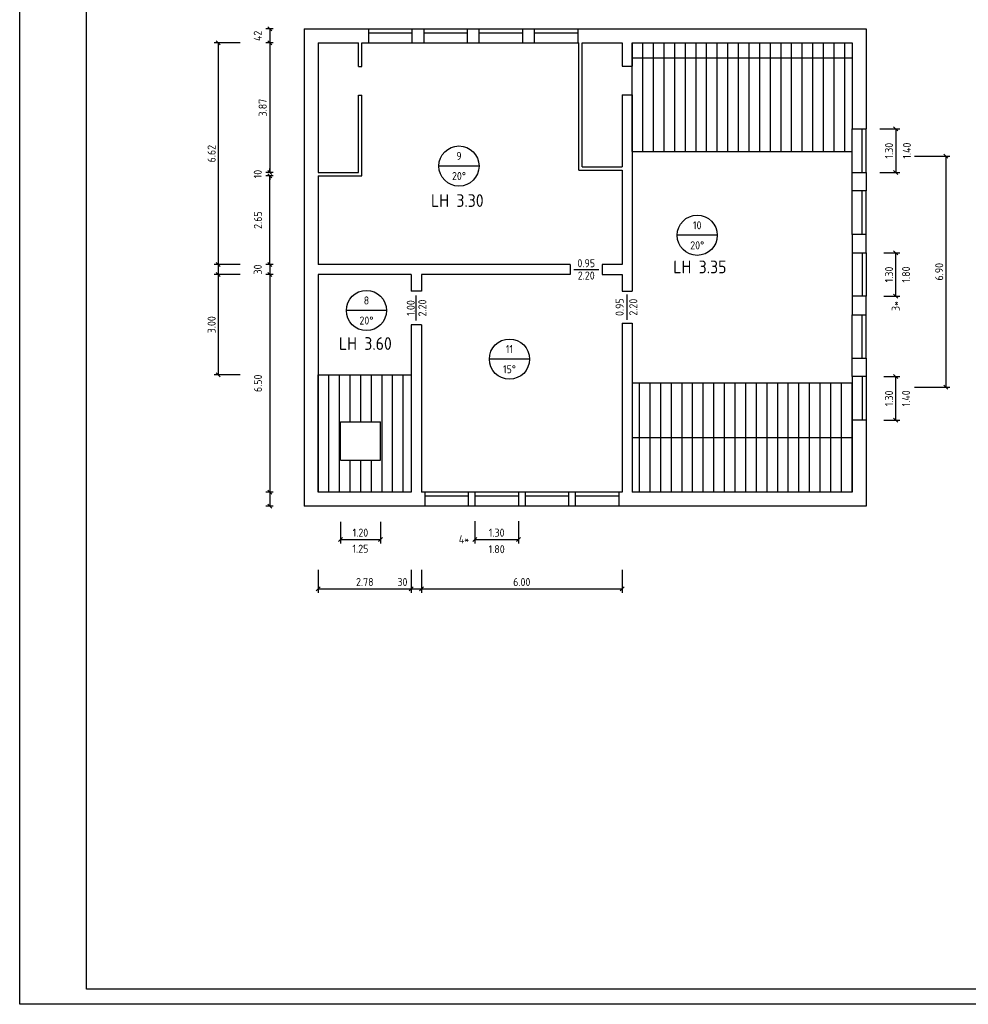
# Model space of a CAD drawing. Header units: metres. Extents: x 0 to 103, y 0 to 46.
# Tile 1 of 4: x 0 to 28, y 0 to 29. Entities that reach past the tile are written whole.
import ezdxf
from ezdxf.enums import TextEntityAlignment as Align

# ---------------------------------------------------------------- set-up
doc = ezdxf.new("R2010")
doc.units = ezdxf.units.M
doc.header["$LTSCALE"] = 0.015
doc.header["$PDMODE"] = 35
for name, color, linetype in [('BEM', 7, 'Continuous'), ('FENSTER', 4, 'Continuous'), ('RAHMEN', 7, 'Continuous'), ('SCHRAFFUR', 8, 'Continuous'), ('SONSTIGES', 7, 'Continuous'), ('TEXT', 7, 'Continuous'), ('WAND', 62, 'Continuous')]:
    doc.layers.add(name, color=color, linetype=linetype)
doc.styles.add('ISOCP', font='isocp.shx', dxfattribs={"height": 0.24})
doc.dimstyles.new('METER_2S', dxfattribs={"dimtxt": 0.24, "dimasz": 0.12, "dimexe": 0.12, "dimexo": 0.12, "dimgap": 0.08, "dimtad": 1, "dimdec": 0, "dimlfac": 100, "dimzin": 5, "dimdsep": 46, "dimtxsty": 'ISOCP', "dimblk1": 'OBLIQUE', "dimblk2": 'OBLIQUE', "dimsah": 1, "dimcen": 0, "dimclrd": 256, "dimclre": 256, "dimclrt": 256, "dimadec": 0, "dimazin": 0, "dimtfac": 1, "dimtdec": 0, "dimtofl": 0, "dimtmove": 2, "dimatfit": 3, "dimldrblk": 'DOT', "dimfxl": 0, "dimtolj": 1, "dimtzin": 0, "dimlwd": -1, "dimlwe": -1, "dimarcsym": 0})

# ---------------------------------------------------------------- blocks, each defined once
blk = doc.blocks.new('_OBLIQUE')
at = {"color": 0, "linetype": 'ByBlock'}
blk.add_line((-0.5, -0.5), (0.5, 0.5), dxfattribs=at)
blk = doc.blocks.new('*D20')
at = {"layer": 'BEM'}
for p, q in [((7.569236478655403, 29.14059605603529), (7.352048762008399, 29.14059605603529)), ((7.472048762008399, 29.14059605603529), (7.472048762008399, 28.72059605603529)), ((7.569236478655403, 28.72059605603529), (7.352048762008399, 28.72059605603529))]:
    blk.add_line(p, q, dxfattribs=at)
at = {"layer": 'DEFPOINTS', "color": 0}
for p in [(7.689236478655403, 29.14059605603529), (7.472048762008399, 28.72059605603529), (7.689236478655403, 28.72059605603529)]:
    blk.add_point(p, dxfattribs=at)
at = {"layer": 'BEM', "xscale": 0.12, "yscale": 0.12, "zscale": 0.12}
for p, rotation in [((7.472048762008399, 29.14059605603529), 90), ((7.472048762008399, 28.72059605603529), 270)]:
    blk.add_blockref('_OBLIQUE', p, dxfattribs=dict(at, rotation=rotation))
at = {"layer": 'BEM', "insert": (7.11202513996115, 28.93059605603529), "char_height": 0.24, "attachment_point": 5, "rotation": 90, "style": 'ISOCP'}
blk.add_mtext('\\A1;42', dxfattribs=at)
blk = doc.blocks.new('_Dot')
at = {"color": 0, "linetype": 'ByBlock', "lineweight": -2}
blk.add_line((-0.5, 0), (-1, 0), dxfattribs=at)
at = {"color": 0, "linetype": 'ByBlock', "const_width": 0.5}
blk.add_lwpolyline([(-0.25, 0, 1), (0.25, 0, 1)], format="xyb", close=True, dxfattribs=at)
blk = doc.blocks.new('*D24')
at = {"layer": 'BEM'}
for p, q in [((7.569236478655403, 21.80059605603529), (7.352048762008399, 21.80059605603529)), ((7.4720487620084, 21.80059605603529), (7.472048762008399, 15.30059605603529)), ((7.569236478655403, 15.30059605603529), (7.352048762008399, 15.30059605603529))]:
    blk.add_line(p, q, dxfattribs=at)
at = {"layer": 'DEFPOINTS', "color": 0}
for p in [(7.689236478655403, 21.80059605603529), (7.472048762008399, 15.30059605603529), (7.689236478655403, 15.30059605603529)]:
    blk.add_point(p, dxfattribs=at)
at = {"layer": 'BEM', "xscale": 0.12, "yscale": 0.12, "zscale": 0.12}
for p, rotation in [((7.4720487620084, 21.80059605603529), 90), ((7.472048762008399, 15.30059605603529), 270)]:
    blk.add_blockref('_OBLIQUE', p, dxfattribs=dict(at, rotation=rotation))
at = {"layer": 'BEM', "insert": (7.116237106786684, 18.55059605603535), "char_height": 0.24, "attachment_point": 5, "rotation": 90, "style": 'ISOCP'}
blk.add_mtext('\\A1;6.50', dxfattribs=at)
blk = doc.blocks.new('*D25')
at = {"layer": 'BEM'}
for p, q in [((7.569236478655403, 15.30059605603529), (7.352048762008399, 15.30059605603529)), ((7.472048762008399, 15.30059605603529), (7.472048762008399, 14.88059605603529)), ((7.569236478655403, 14.88059605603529), (7.352048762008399, 14.88059605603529))]:
    blk.add_line(p, q, dxfattribs=at)
at = {"layer": 'DEFPOINTS', "color": 0}
for p in [(7.689236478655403, 15.30059605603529), (7.472048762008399, 14.88059605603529), (7.689236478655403, 14.88059605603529)]:
    blk.add_point(p, dxfattribs=at)
at = {"layer": 'BEM', "xscale": 0.12, "yscale": 0.12, "zscale": 0.12}
for p, rotation in [((7.472048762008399, 15.30059605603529), 90), ((7.472048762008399, 14.88059605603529), 270)]:
    blk.add_blockref('_OBLIQUE', p, dxfattribs=dict(at, rotation=rotation))
blk = doc.blocks.new('*D26')
at = {"layer": 'BEM'}
for p, q in [((8.918708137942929, 12.98365042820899), (8.918708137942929, 12.29459388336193)), ((11.6987081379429, 12.98365042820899), (11.6987081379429, 12.29459388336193)), ((8.918708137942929, 12.41459388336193), (11.6987081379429, 12.41459388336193))]:
    blk.add_line(p, q, dxfattribs=at)
at = {"layer": 'DEFPOINTS', "color": 0}
for p in [(8.918708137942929, 13.10365042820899), (11.6987081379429, 13.10365042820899), (11.6987081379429, 12.41459388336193)]:
    blk.add_point(p, dxfattribs=at)
at = {"layer": 'BEM', "xscale": 0.12, "yscale": 0.12, "zscale": 0.12, "rotation": 180}
blk.add_blockref('_OBLIQUE', (8.918708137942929, 12.41459388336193), dxfattribs=at)
at = {"layer": 'BEM', "xscale": 0.12, "yscale": 0.12, "zscale": 0.12}
blk.add_blockref('_OBLIQUE', (11.6987081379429, 12.41459388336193), dxfattribs=at)
at = {"layer": 'BEM', "insert": (10.30870813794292, 12.61461750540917), "char_height": 0.24, "attachment_point": 5, "style": 'ISOCP'}
blk.add_mtext('\\A1;2.78', dxfattribs=at)
blk = doc.blocks.new('*D27')
at = {"layer": 'BEM'}
for p, q in [((11.6987081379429, 12.98365042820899), (11.6987081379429, 12.29459388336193)), ((11.99870813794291, 12.98365042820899), (11.99870813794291, 12.29459388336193)), ((11.6987081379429, 12.41459388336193), (11.99870813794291, 12.41459388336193))]:
    blk.add_line(p, q, dxfattribs=at)
at = {"layer": 'DEFPOINTS', "color": 0}
for p in [(11.6987081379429, 13.10365042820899), (11.99870813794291, 13.10365042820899), (11.99870813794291, 12.41459388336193)]:
    blk.add_point(p, dxfattribs=at)
at = {"layer": 'BEM', "xscale": 0.12, "yscale": 0.12, "zscale": 0.12, "rotation": 180}
blk.add_blockref('_OBLIQUE', (11.6987081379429, 12.41459388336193), dxfattribs=at)
at = {"layer": 'BEM', "xscale": 0.12, "yscale": 0.12, "zscale": 0.12}
blk.add_blockref('_OBLIQUE', (11.99870813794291, 12.41459388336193), dxfattribs=at)
at = {"layer": 'BEM', "insert": (11.43337507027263, 12.61461750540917), "char_height": 0.24, "attachment_point": 5, "style": 'ISOCP'}
blk.add_mtext('\\A1;30', dxfattribs=at)
blk = doc.blocks.new('*D28')
at = {"layer": 'BEM'}
for p, q in [((11.99870813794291, 12.98365042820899), (11.99870813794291, 12.29459388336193)), ((17.99870813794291, 12.98365042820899), (17.99870813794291, 12.29459388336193)), ((11.99870813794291, 12.41459388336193), (17.99870813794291, 12.41459388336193))]:
    blk.add_line(p, q, dxfattribs=at)
at = {"layer": 'DEFPOINTS', "color": 0}
for p in [(11.99870813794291, 13.10365042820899), (17.99870813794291, 13.10365042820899), (17.99870813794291, 12.41459388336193)]:
    blk.add_point(p, dxfattribs=at)
at = {"layer": 'BEM', "xscale": 0.12, "yscale": 0.12, "zscale": 0.12, "rotation": 180}
blk.add_blockref('_OBLIQUE', (11.99870813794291, 12.41459388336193), dxfattribs=at)
at = {"layer": 'BEM', "xscale": 0.12, "yscale": 0.12, "zscale": 0.12}
blk.add_blockref('_OBLIQUE', (17.99870813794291, 12.41459388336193), dxfattribs=at)
at = {"layer": 'BEM', "insert": (14.99870813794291, 12.61459388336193), "char_height": 0.24, "attachment_point": 5, "style": 'ISOCP'}
blk.add_mtext('\\A1;6.00', dxfattribs=at)
blk = doc.blocks.new('*D29')
at = {"layer": 'BEM'}
for p, q in [((7.569236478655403, 22.10059605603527), (7.352048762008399, 22.10059605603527)), ((7.4720487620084, 22.10059605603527), (7.472048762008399, 21.80059605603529)), ((7.569236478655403, 21.80059605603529), (7.352048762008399, 21.80059605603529))]:
    blk.add_line(p, q, dxfattribs=at)
at = {"layer": 'DEFPOINTS', "color": 0}
for p in [(7.689236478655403, 22.10059605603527), (7.472048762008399, 21.80059605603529), (7.689236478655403, 21.80059605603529)]:
    blk.add_point(p, dxfattribs=at)
at = {"layer": 'BEM', "xscale": 0.12, "yscale": 0.12, "zscale": 0.12}
for p, rotation in [((7.4720487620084, 22.10059605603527), 90), ((7.472048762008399, 21.80059605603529), 270)]:
    blk.add_blockref('_OBLIQUE', p, dxfattribs=dict(at, rotation=rotation))
at = {"layer": 'BEM', "insert": (7.112048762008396, 21.95059605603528), "char_height": 0.24, "attachment_point": 5, "rotation": 90, "style": 'ISOCP'}
blk.add_mtext('\\A1;30', dxfattribs=at)
blk = doc.blocks.new('*D30')
at = {"layer": 'BEM'}
for p, q in [((7.569236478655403, 24.75059605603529), (7.352048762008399, 24.75059605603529)), ((7.472048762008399, 22.10059605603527), (7.472048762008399, 24.75059605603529)), ((7.569236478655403, 22.10059605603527), (7.352048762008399, 22.10059605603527))]:
    blk.add_line(p, q, dxfattribs=at)
at = {"layer": 'DEFPOINTS', "color": 0}
for p in [(7.472048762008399, 24.75059605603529), (7.689236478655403, 24.75059605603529), (7.689236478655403, 22.10059605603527)]:
    blk.add_point(p, dxfattribs=at)
at = {"layer": 'BEM', "xscale": 0.12, "yscale": 0.12, "zscale": 0.12}
for p, rotation in [((7.472048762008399, 24.75059605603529), 90), ((7.472048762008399, 22.10059605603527), 270)]:
    blk.add_blockref('_OBLIQUE', p, dxfattribs=dict(at, rotation=rotation))
at = {"layer": 'BEM', "insert": (7.116237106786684, 23.42559605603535), "char_height": 0.24, "attachment_point": 5, "rotation": 90, "style": 'ISOCP'}
blk.add_mtext('\\A1;2.65', dxfattribs=at)
blk = doc.blocks.new('*D31')
at = {"layer": 'BEM'}
for p, q in [((7.569236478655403, 24.85059605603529), (7.352048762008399, 24.85059605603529)), ((7.569236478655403, 24.75059605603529), (7.352048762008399, 24.75059605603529)), ((7.472048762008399, 24.85059605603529), (7.472048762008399, 24.97059605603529)), ((7.472048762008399, 24.75059605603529), (7.472048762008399, 24.63059605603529))]:
    blk.add_line(p, q, dxfattribs=at)
at = {"layer": 'DEFPOINTS', "color": 0}
for p in [(7.472048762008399, 24.85059605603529), (7.689236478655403, 24.85059605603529), (7.689236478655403, 24.75059605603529)]:
    blk.add_point(p, dxfattribs=at)
at = {"layer": 'BEM', "xscale": 0.12, "yscale": 0.12, "zscale": 0.12}
for p, rotation in [((7.472048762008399, 24.85059605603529), 270), ((7.472048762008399, 24.75059605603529), 90)]:
    blk.add_blockref('_OBLIQUE', p, dxfattribs=dict(at, rotation=rotation))
at = {"layer": 'BEM', "insert": (7.112048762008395, 24.80059605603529), "char_height": 0.24, "attachment_point": 5, "rotation": 90, "style": 'ISOCP'}
blk.add_mtext('\\A1;10', dxfattribs=at)
blk = doc.blocks.new('*D32')
at = {"layer": 'BEM'}
for p, q in [((7.565343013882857, 28.72059605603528), (7.352048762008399, 28.72059605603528)), ((7.4720487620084, 28.72059605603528), (7.472048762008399, 24.85059605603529)), ((7.569236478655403, 24.85059605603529), (7.352048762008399, 24.85059605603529))]:
    blk.add_line(p, q, dxfattribs=at)
at = {"layer": 'DEFPOINTS', "color": 0}
for p in [(7.685343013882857, 28.72059605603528), (7.472048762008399, 24.85059605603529), (7.689236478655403, 24.85059605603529)]:
    blk.add_point(p, dxfattribs=at)
at = {"layer": 'BEM', "xscale": 0.12, "yscale": 0.12, "zscale": 0.12}
for p, rotation in [((7.4720487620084, 28.72059605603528), 90), ((7.472048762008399, 24.85059605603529), 270)]:
    blk.add_blockref('_OBLIQUE', p, dxfattribs=dict(at, rotation=rotation))
at = {"layer": 'BEM', "insert": (7.259640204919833, 26.78559605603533), "char_height": 0.24, "attachment_point": 5, "rotation": 90, "style": 'ISOCP'}
blk.add_mtext('\\A1;3.87', dxfattribs=at)
blk = doc.blocks.new('*D41')
at = {"layer": 'BEM'}
for p, q in [((6.581378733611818, 28.72059605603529), (5.813054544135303, 28.72059605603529)), ((5.933054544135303, 28.72059605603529), (5.933054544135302, 22.10059605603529)), ((6.581378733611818, 22.10059605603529), (5.813054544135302, 22.10059605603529))]:
    blk.add_line(p, q, dxfattribs=at)
at = {"layer": 'DEFPOINTS', "color": 0}
for p in [(6.701378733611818, 28.72059605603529), (5.933054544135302, 22.10059605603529), (6.701378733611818, 22.10059605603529)]:
    blk.add_point(p, dxfattribs=at)
at = {"layer": 'BEM', "xscale": 0.12, "yscale": 0.12, "zscale": 0.12}
for p, rotation in [((5.933054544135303, 28.72059605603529), 90), ((5.933054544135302, 22.10059605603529), 270)]:
    blk.add_blockref('_OBLIQUE', p, dxfattribs=dict(at, rotation=rotation))
at = {"layer": 'BEM', "insert": (5.733030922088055, 25.41059605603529), "char_height": 0.24, "attachment_point": 5, "rotation": 90, "style": 'ISOCP'}
blk.add_mtext('\\A1;6.62', dxfattribs=at)
blk = doc.blocks.new('*D42')
at = {"layer": 'BEM'}
for p, q in [((6.581378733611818, 22.10059605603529), (5.813054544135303, 22.10059605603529)), ((5.933054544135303, 22.10059605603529), (5.933054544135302, 21.80059605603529)), ((6.581378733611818, 21.80059605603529), (5.813054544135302, 21.80059605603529))]:
    blk.add_line(p, q, dxfattribs=at)
at = {"layer": 'DEFPOINTS', "color": 0}
for p in [(6.701378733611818, 22.10059605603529), (5.933054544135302, 21.80059605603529), (6.701378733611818, 21.80059605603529)]:
    blk.add_point(p, dxfattribs=at)
at = {"layer": 'BEM', "xscale": 0.12, "yscale": 0.12, "zscale": 0.12}
for p, rotation in [((5.933054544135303, 22.10059605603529), 90), ((5.933054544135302, 21.80059605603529), 270)]:
    blk.add_blockref('_OBLIQUE', p, dxfattribs=dict(at, rotation=rotation))
at = {"layer": 'BEM', "insert": (5.573054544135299, 21.95059605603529), "char_height": 0.24, "attachment_point": 5, "rotation": 90, "style": 'ISOCP'}
blk.add_mtext('\\A1;  ', dxfattribs=at)
blk = doc.blocks.new('*D43')
at = {"layer": 'BEM'}
for p, q in [((6.581378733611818, 21.80059605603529), (5.813054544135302, 21.80059605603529)), ((5.933054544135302, 21.80059605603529), (5.933054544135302, 18.80059605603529)), ((6.581378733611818, 18.80059605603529), (5.813054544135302, 18.80059605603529))]:
    blk.add_line(p, q, dxfattribs=at)
at = {"layer": 'DEFPOINTS', "color": 0}
for p in [(6.701378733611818, 21.80059605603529), (5.933054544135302, 18.80059605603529), (6.701378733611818, 18.80059605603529)]:
    blk.add_point(p, dxfattribs=at)
at = {"layer": 'BEM', "xscale": 0.12, "yscale": 0.12, "zscale": 0.12}
for p, rotation in [((5.933054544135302, 21.80059605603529), 90), ((5.933054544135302, 18.80059605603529), 270)]:
    blk.add_blockref('_OBLIQUE', p, dxfattribs=dict(at, rotation=rotation))
at = {"layer": 'BEM', "insert": (5.733054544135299, 20.30059605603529), "char_height": 0.24, "attachment_point": 5, "rotation": 90, "style": 'ISOCP'}
blk.add_mtext('\\A1;3.00', dxfattribs=at)
blk = doc.blocks.new('*D44')
at = {"layer": 'BEM'}
for p, q in [((26.73426139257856, 25.33409582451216), (27.78867747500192, 25.33409582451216)), ((27.66867747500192, 25.33409582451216), (27.66867747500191, 18.43409582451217)), ((26.73426139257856, 18.43409582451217), (27.78867747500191, 18.43409582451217))]:
    blk.add_line(p, q, dxfattribs=at)
at = {"layer": 'DEFPOINTS', "color": 0}
for p in [(26.61426139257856, 25.33409582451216), (26.61426139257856, 18.43409582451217), (27.66867747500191, 18.43409582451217)]:
    blk.add_point(p, dxfattribs=at)
at = {"layer": 'BEM', "xscale": 0.12, "yscale": 0.12, "zscale": 0.12}
for p, rotation in [((27.66867747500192, 25.33409582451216), 90), ((27.66867747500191, 18.43409582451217), 270)]:
    blk.add_blockref('_OBLIQUE', p, dxfattribs=dict(at, rotation=rotation))
at = {"layer": 'BEM', "insert": (27.46867747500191, 21.88409582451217), "char_height": 0.24, "attachment_point": 5, "rotation": 90, "style": 'ISOCP'}
blk.add_mtext('\\A1;6.90', dxfattribs=at)
blk = doc.blocks.new('*D45')
at = {"layer": 'BEM'}
for p, q in [((25.81199093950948, 18.75059605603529), (26.28840127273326, 18.75059605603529)), ((26.16840127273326, 17.45059605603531), (26.16840127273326, 18.75059605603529)), ((25.81199093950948, 17.45059605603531), (26.28840127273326, 17.45059605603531))]:
    blk.add_line(p, q, dxfattribs=at)
at = {"layer": 'DEFPOINTS', "color": 0}
for p in [(25.69199093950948, 18.75059605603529), (26.16840127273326, 18.75059605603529), (25.69199093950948, 17.45059605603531)]:
    blk.add_point(p, dxfattribs=at)
at = {"layer": 'BEM', "xscale": 0.12, "yscale": 0.12, "zscale": 0.12}
for p, rotation in [((26.16840127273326, 18.75059605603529), 90), ((26.16840127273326, 17.45059605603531), 270)]:
    blk.add_blockref('_OBLIQUE', p, dxfattribs=dict(at, rotation=rotation))
at = {"layer": 'BEM', "insert": (25.96840127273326, 18.10059605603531), "char_height": 0.24, "attachment_point": 5, "rotation": 90, "style": 'ISOCP'}
blk.add_mtext('\\A1;1.30', dxfattribs=at)
blk = doc.blocks.new('*D46')
at = {"layer": 'BEM'}
for p, q in [((25.69277561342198, 26.15059605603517), (26.28840127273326, 26.15059605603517)), ((26.16840127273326, 26.15059605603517), (26.16840127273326, 24.85059605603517)), ((25.69277561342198, 24.85059605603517), (26.28840127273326, 24.85059605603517))]:
    blk.add_line(p, q, dxfattribs=at)
at = {"layer": 'DEFPOINTS', "color": 0}
for p in [(25.57277561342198, 26.15059605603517), (25.57277561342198, 24.85059605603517), (26.16840127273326, 24.85059605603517)]:
    blk.add_point(p, dxfattribs=at)
at = {"layer": 'BEM', "xscale": 0.12, "yscale": 0.12, "zscale": 0.12}
for p, rotation in [((26.16840127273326, 26.15059605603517), 90), ((26.16840127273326, 24.85059605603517), 270)]:
    blk.add_blockref('_OBLIQUE', p, dxfattribs=dict(at, rotation=rotation))
at = {"layer": 'BEM', "insert": (25.96840127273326, 25.50059605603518), "char_height": 0.24, "attachment_point": 5, "rotation": 90, "style": 'ISOCP'}
blk.add_mtext('\\A1;1.30', dxfattribs=at)
blk = doc.blocks.new('*D47')
at = {"layer": 'BEM'}
for p, q in [((25.81199093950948, 22.45059605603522), (26.28840127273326, 22.45059605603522)), ((26.16840127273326, 21.15059605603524), (26.16840127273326, 22.45059605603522)), ((25.81199093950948, 21.15059605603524), (26.28840127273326, 21.15059605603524))]:
    blk.add_line(p, q, dxfattribs=at)
at = {"layer": 'DEFPOINTS', "color": 0}
for p in [(25.69199093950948, 22.45059605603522), (26.16840127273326, 22.45059605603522), (25.69199093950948, 21.15059605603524)]:
    blk.add_point(p, dxfattribs=at)
at = {"layer": 'BEM', "xscale": 0.12, "yscale": 0.12, "zscale": 0.12}
for p, rotation in [((26.16840127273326, 22.45059605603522), 90), ((26.16840127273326, 21.15059605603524), 270)]:
    blk.add_blockref('_OBLIQUE', p, dxfattribs=dict(at, rotation=rotation))
at = {"layer": 'BEM', "insert": (25.96840127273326, 21.80059605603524), "char_height": 0.24, "attachment_point": 5, "rotation": 90, "style": 'ISOCP'}
blk.add_mtext('\\A1;1.30', dxfattribs=at)
blk = doc.blocks.new('*D48')
at = {"layer": 'BEM'}
for p, q in [((9.57895155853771, 14.41046067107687), (9.57895155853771, 13.76905011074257)), ((10.7789515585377, 14.41046067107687), (10.7789515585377, 13.76905011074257)), ((9.57895155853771, 13.88905011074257), (10.7789515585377, 13.88905011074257))]:
    blk.add_line(p, q, dxfattribs=at)
at = {"layer": 'DEFPOINTS', "color": 0}
for p in [(9.57895155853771, 14.53046067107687), (10.7789515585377, 14.53046067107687), (10.7789515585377, 13.88905011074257)]:
    blk.add_point(p, dxfattribs=at)
at = {"layer": 'BEM', "xscale": 0.12, "yscale": 0.12, "zscale": 0.12, "rotation": 180}
blk.add_blockref('_OBLIQUE', (9.57895155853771, 13.88905011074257), dxfattribs=at)
at = {"layer": 'BEM', "xscale": 0.12, "yscale": 0.12, "zscale": 0.12}
blk.add_blockref('_OBLIQUE', (10.7789515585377, 13.88905011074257), dxfattribs=at)
at = {"layer": 'BEM', "insert": (10.1789515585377, 14.08907373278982), "char_height": 0.24, "attachment_point": 5, "style": 'ISOCP'}
blk.add_mtext('\\A1;1.20', dxfattribs=at)
blk = doc.blocks.new('*D49')
at = {"layer": 'BEM'}
for p, q in [((13.59877545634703, 14.43264589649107), (13.59877545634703, 13.76905011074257)), ((14.89877545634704, 14.43264589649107), (14.89877545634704, 13.76905011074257)), ((13.59877545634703, 13.88905011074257), (14.89877545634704, 13.88905011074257))]:
    blk.add_line(p, q, dxfattribs=at)
at = {"layer": 'DEFPOINTS', "color": 0}
for p in [(13.59877545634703, 14.55264589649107), (14.89877545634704, 14.55264589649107), (14.89877545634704, 13.88905011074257)]:
    blk.add_point(p, dxfattribs=at)
at = {"layer": 'BEM', "xscale": 0.12, "yscale": 0.12, "zscale": 0.12, "rotation": 180}
blk.add_blockref('_OBLIQUE', (13.59877545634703, 13.88905011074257), dxfattribs=at)
at = {"layer": 'BEM', "xscale": 0.12, "yscale": 0.12, "zscale": 0.12}
blk.add_blockref('_OBLIQUE', (14.89877545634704, 13.88905011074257), dxfattribs=at)
at = {"layer": 'BEM', "insert": (14.24877545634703, 14.08905011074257), "char_height": 0.24, "attachment_point": 5, "style": 'ISOCP'}
blk.add_mtext('\\A1;1.30', dxfattribs=at)

msp = doc.modelspace()

# ---------------------------------------------------------------- hatches: boundary and pattern name
at = {"layer": 'SCHRAFFUR'}
h = msp.add_hatch(dxfattribs=at)
h.set_pattern_fill('ANSI31', color=256, scale=0.1, angle=45, style=0)
h.set_pattern_definition([(90, (18.29870813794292, 25.33409582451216), (-0.3175, 5.551115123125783e-17), [])])
h.paths.add_polyline_path([(24.86870813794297, 28.72059605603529), (18.29870813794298, 28.72059605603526), (18.29870813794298, 28.27059605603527), (24.86870813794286, 28.2705960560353)])
h.paths.add_polyline_path([(18.29870813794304, 25.47059605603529), (24.86870813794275, 25.4705960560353), (24.86870813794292, 28.27059605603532), (18.29870813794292, 28.27059605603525)])
h = msp.add_hatch(dxfattribs=at)
h.set_pattern_fill('ANSI31', color=256, scale=0.1, angle=45, style=0)
h.set_pattern_definition([(90, (8.918708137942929, 15.3005960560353), (-0.3175, 5.551115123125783e-17), [])])
h.paths.add_polyline_path([(11.69870813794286, 18.80059605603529), (8.918708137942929, 18.80059605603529), (8.918708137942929, 15.3005960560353), (11.6987081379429, 15.3005960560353)])
h.paths.add_polyline_path([(10.77895155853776, 17.40059605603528), (10.77895155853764, 16.25059605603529), (9.578951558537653, 16.25059605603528), (9.57895155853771, 17.40059605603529)], flags=16)
h = msp.add_hatch(dxfattribs=at)
h.set_pattern_fill('ANSI31', color=256, scale=0.1, angle=45, style=0)
h.set_pattern_definition([(90, (-360.5787218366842, 130.8363781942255), (-0.3175, 5.551115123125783e-17), [])])
h.paths.add_polyline_path([(24.86870813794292, 16.92559605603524), (24.86870813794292, 17.45059605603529), (24.86870813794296, 18.55059605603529), (18.29870813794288, 18.55059605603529), (18.29870813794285, 16.92559605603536)])
h.paths.add_polyline_path([(24.86870813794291, 15.30059605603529), (24.86870813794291, 16.92559605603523), (18.29870813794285, 16.92559605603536), (18.29870813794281, 15.30059605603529)])

# ---------------------------------------------------------------- linework, layer by layer
at = {"layer": 'FENSTER'}
for p, q in [((10.41870813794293, 29.14059605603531), (11.71870813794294, 29.14059605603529)), ((12.06870813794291, 29.14059605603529), (13.36870813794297, 29.14059605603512)), ((13.71870813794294, 29.14059605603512), (15.01870813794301, 29.14059605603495)), ((15.36870813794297, 29.14059605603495), (16.66870813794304, 29.14059605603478)), ((10.41870813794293, 29.0205960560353), (11.71870813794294, 29.02059605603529)), ((12.06870813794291, 29.02059605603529), (13.36870813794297, 29.02059605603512)), ((13.71870813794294, 29.02059605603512), (15.01870813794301, 29.02059605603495)), ((15.36870813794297, 29.02059605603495), (16.66870813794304, 29.02059605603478)), ((10.41870813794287, 28.7205960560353), (11.71870813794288, 28.7205960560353)), ((12.06870813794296, 28.7205960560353), (13.36870813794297, 28.72059605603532)), ((13.718708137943, 28.72059605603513), (15.01870813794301, 28.72059605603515)), ((15.36870813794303, 28.72059605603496), (16.66870813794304, 28.72059605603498)), ((24.86870813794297, 24.85059605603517), (24.86870813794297, 26.15059605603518)), ((25.16870813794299, 24.85059605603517), (25.16870813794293, 26.15059605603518)), ((25.28870813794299, 24.85059605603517), (25.28870813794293, 26.15059605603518)), ((24.86870813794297, 23.00059605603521), (24.86870813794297, 24.30059605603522)), ((25.16870813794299, 23.00059605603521), (25.16870813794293, 24.30059605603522)), ((25.28870813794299, 23.00059605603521), (25.28870813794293, 24.30059605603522)), ((24.86870813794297, 22.45059605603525), (24.86870813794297, 21.15059605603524)), ((25.16870813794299, 22.45059605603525), (25.16870813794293, 21.15059605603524)), ((25.28870813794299, 22.45059605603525), (25.28870813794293, 21.15059605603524)), ((24.86870813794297, 19.30059605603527), (24.86870813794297, 20.60059605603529)), ((25.16870813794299, 19.30059605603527), (25.16870813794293, 20.60059605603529)), ((25.28870813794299, 19.30059605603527), (25.28870813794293, 20.60059605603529)), ((24.86870813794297, 18.75059605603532), (24.86870813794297, 17.45059605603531)), ((25.16870813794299, 18.75059605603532), (25.16870813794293, 17.45059605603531)), ((25.28870813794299, 18.75059605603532), (25.28870813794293, 17.45059605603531)), ((13.39877545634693, 15.30059605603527), (12.09877545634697, 15.30059605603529)), ((14.89877545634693, 15.30059605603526), (13.59877545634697, 15.30059605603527)), ((16.39877545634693, 15.30059605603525), (15.09877545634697, 15.30059605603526)), ((17.89877545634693, 15.30059605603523), (16.59877545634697, 15.30059605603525)), ((13.39877545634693, 15.18059605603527), (12.09877545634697, 15.18059605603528)), ((14.89877545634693, 15.18059605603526), (13.59877545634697, 15.18059605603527)), ((16.39877545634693, 15.18059605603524), (15.09877545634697, 15.18059605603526)), ((17.89877545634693, 15.18059605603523), (16.59877545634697, 15.18059605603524)), ((13.39877545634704, 14.88059605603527), (12.09877545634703, 14.88059605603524)), ((14.89877545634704, 14.88059605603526), (13.59877545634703, 14.88059605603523)), ((16.39877545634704, 14.88059605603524), (15.09877545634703, 14.88059605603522)), ((17.89877545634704, 14.88059605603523), (16.59877545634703, 14.8805960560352)), ((17.99877545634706, 14.88059605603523), (17.99870813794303, 14.88059605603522))]:
    msp.add_line(p, q, dxfattribs=at)
at = {"layer": 'RAHMEN'}
for points in [[(102.95, 0), (0, 0), (0, 45.5), (102.95, 45.5)], [(102.5, 0.4499999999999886), (2, 0.4499999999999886), (2, 45.05), (102.5, 45.05)]]:
    msp.add_lwpolyline(points, close=True, dxfattribs=at)
at = {"layer": 'SONSTIGES'}
for p, q in [((18.29870813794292, 28.27059605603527), (24.86870813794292, 28.27059605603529)), ((18.29870813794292, 25.47059605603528), (24.86870813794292, 25.47059605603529)), ((24.86870813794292, 18.55059605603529), (18.29870813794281, 18.55059605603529)), ((24.86870813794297, 16.92559605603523), (18.29870813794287, 16.92559605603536))]:
    msp.add_line(p, q, dxfattribs=at)
at = {"layer": 'TEXT'}
for p, q in [((13.72265734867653, 25.04145750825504), (12.52265734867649, 25.04145750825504)), ((20.84019853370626, 22.97177743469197), (19.64019853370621, 22.97177743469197)), ((16.54984280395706, 21.95059605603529), (17.29984280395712, 21.95059605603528)), ((18.14870813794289, 20.45025814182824), (18.14870813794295, 21.2002581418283)), ((11.84870813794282, 20.42559605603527), (11.84870813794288, 21.17559605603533)), ((10.95804824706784, 20.72558148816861), (9.75804824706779, 20.72558148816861)), ((15.23150548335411, 19.27237675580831), (14.03150548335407, 19.27237675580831))]:
    msp.add_line(p, q, dxfattribs=at)
for centre in [(13.12265734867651, 25.04145750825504), (20.24019853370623, 22.97177743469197), (10.35804824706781, 20.72558148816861), (14.63150548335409, 19.27237675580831)]:
    msp.add_circle(centre, 0.6, dxfattribs=at)
at = {"layer": 'WAND'}
for p, q in [((8.498708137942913, 29.14059605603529), (8.498708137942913, 14.88059605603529)), ((8.498708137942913, 29.14059605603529), (10.41870813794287, 29.14059605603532)), ((10.41870813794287, 29.14059605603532), (10.41870813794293, 28.7205960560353)), ((11.71870813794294, 29.14059605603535), (11.71870813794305, 28.7205960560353)), ((11.71870813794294, 29.14059605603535), (12.06870813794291, 29.14059605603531)), ((12.06870813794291, 29.14059605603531), (12.06870813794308, 28.7205960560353)), ((13.36870813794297, 29.14059605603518), (13.36870813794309, 28.72059605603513)), ((13.36870813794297, 29.14059605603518), (13.71870813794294, 29.14059605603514)), ((13.71870813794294, 29.14059605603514), (13.71870813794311, 28.72059605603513)), ((15.01870813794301, 29.14059605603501), (15.01870813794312, 28.72059605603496)), ((15.01870813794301, 29.14059605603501), (15.36870813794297, 29.14059605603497)), ((15.36870813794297, 29.14059605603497), (15.36870813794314, 28.72059605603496)), ((16.66870813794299, 29.14059605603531), (25.28870813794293, 29.14059605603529)), ((16.66870813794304, 29.14059605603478), (16.66870813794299, 28.72059605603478)), ((25.28870813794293, 29.14059605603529), (25.28870813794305, 26.15059605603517)), ((8.918708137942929, 28.72059605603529), (8.918708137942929, 24.8505960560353)), ((8.918708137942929, 28.72059605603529), (10.11870813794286, 28.7205960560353)), ((10.11870813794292, 28.01059605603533), (10.11870813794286, 28.7205960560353)), ((10.21870813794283, 28.72059605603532), (10.41870813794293, 28.7205960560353)), ((10.21870813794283, 28.01059605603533), (10.21870813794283, 28.7205960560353)), ((11.71870813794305, 28.7205960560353), (12.06870813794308, 28.7205960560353)), ((13.36870813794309, 28.72059605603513), (13.71870813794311, 28.72059605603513)), ((15.01870813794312, 28.72059605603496), (15.36870813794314, 28.72059605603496)), ((16.66870813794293, 28.7205960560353), (16.69870813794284, 28.72059605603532)), ((16.69870813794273, 24.92059605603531), (16.69870813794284, 28.72059605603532)), ((16.79870813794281, 25.0205960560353), (16.79870813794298, 28.7205960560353)), ((16.79870813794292, 28.72059605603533), (17.99870813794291, 28.72059605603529)), ((17.99870813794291, 28.72059605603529), (17.99870813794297, 28.02059605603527)), ((18.29870813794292, 28.72059605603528), (24.86870813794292, 28.72059605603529)), ((18.29870813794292, 28.72059605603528), (18.29870813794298, 28.02059605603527)), ((24.86870813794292, 28.72059605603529), (24.86870813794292, 26.15059605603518)), ((10.1187081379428, 28.01059605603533), (10.21870813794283, 28.01059605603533)), ((17.99870813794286, 28.02059605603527), (18.29870813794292, 28.02059605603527)), ((10.11870813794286, 24.8505960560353), (10.11870813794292, 27.16059605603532)), ((10.1187081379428, 27.16059605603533), (10.21870813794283, 27.16059605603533)), ((10.21870813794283, 24.75059605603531), (10.21870813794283, 27.16059605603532)), ((17.99870813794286, 27.17059605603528), (18.29870813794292, 27.17059605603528)), ((17.99870813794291, 27.17059605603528), (17.9987081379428, 25.02059605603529)), ((18.29870813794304, 27.17059605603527), (18.29870813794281, 21.30059605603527)), ((24.86870813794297, 26.15059605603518), (25.28870813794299, 26.15059605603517)), ((16.79870813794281, 25.0205960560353), (17.99870813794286, 25.02059605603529)), ((8.918708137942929, 24.8505960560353), (10.11870813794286, 24.8505960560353)), ((8.918708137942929, 24.75059605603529), (10.21870813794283, 24.75059605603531)), ((8.918708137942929, 24.75059605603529), (8.918708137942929, 22.10059605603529)), ((16.69870813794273, 24.92059605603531), (17.99870813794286, 24.92059605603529)), ((17.99870813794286, 24.92059605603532), (17.99870813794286, 22.1005960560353)), ((16.4487081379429, 22.1005960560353), (8.918708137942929, 22.10059605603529)), ((16.44870813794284, 22.10059605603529), (16.4487081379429, 21.80059605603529)), ((17.39870813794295, 22.10059605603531), (17.39870813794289, 21.80059605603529)), ((17.99870813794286, 22.1005960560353), (17.39870813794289, 22.1005960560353)), ((8.918708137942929, 21.80059605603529), (8.918708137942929, 15.30059605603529)), ((11.6987081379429, 21.80059605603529), (8.918708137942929, 21.80059605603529)), ((11.6987081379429, 21.80059605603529), (11.69870813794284, 21.30059605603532)), ((11.99870813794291, 21.80059605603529), (11.99870813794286, 21.30059605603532)), ((16.4487081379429, 21.80059605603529), (11.99870813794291, 21.80059605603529)), ((17.39870813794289, 21.80059605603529), (17.99870813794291, 21.80059605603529)), ((17.99870813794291, 21.80059605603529), (17.99870813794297, 21.30059605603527)), ((17.99870813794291, 21.80059605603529), (17.99870813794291, 21.30059605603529)), ((11.99870813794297, 21.30059605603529), (11.69870813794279, 21.30059605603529)), ((17.99870813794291, 21.30059605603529), (18.29870813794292, 21.30059605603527)), ((11.69870813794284, 20.30059605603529), (11.6987081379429, 15.30059605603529)), ((11.99870813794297, 20.30059605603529), (11.69870813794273, 20.30059605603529)), ((11.99870813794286, 20.30059605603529), (11.99870813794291, 15.30059605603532)), ((17.99870813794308, 20.35059605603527), (17.99870813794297, 16.93059605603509)), ((17.99870813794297, 20.35059605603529), (18.29870813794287, 20.35059605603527)), ((18.29870813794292, 20.35059605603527), (18.29870813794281, 15.30059605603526)), ((17.99870813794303, 19.17085372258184), (17.99870813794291, 15.30059605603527)), ((8.918708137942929, 18.80059605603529), (11.69870813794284, 18.80059605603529)), ((9.578951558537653, 16.25059605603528), (9.57895155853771, 17.4005960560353)), ((9.57895155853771, 17.4005960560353), (10.77895155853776, 17.40059605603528)), ((10.77895155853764, 16.25059605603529), (10.77895155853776, 17.40059605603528)), ((24.86870813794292, 17.45059605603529), (24.86870813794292, 15.30059605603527)), ((25.28870813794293, 17.45059605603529), (24.86870813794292, 17.45059605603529)), ((25.28870813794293, 17.45059605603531), (25.28870813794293, 14.88059605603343)), ((9.578951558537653, 16.25059605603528), (10.77895155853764, 16.25059605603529)), ((11.6987081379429, 15.3005960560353), (8.918708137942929, 15.3005960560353)), ((12.09877545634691, 15.3005960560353), (11.99870813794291, 15.3005960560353)), ((12.09877545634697, 15.3005960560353), (12.09877545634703, 14.880596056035)), ((13.59877545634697, 15.30059605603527), (13.39877545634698, 15.30059605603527)), ((13.39877545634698, 15.30059605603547), (13.39877545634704, 14.88059605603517)), ((13.59877545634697, 15.3005960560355), (13.59877545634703, 14.8805960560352)), ((15.09877545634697, 15.30059605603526), (14.89877545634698, 15.30059605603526)), ((14.89877545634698, 15.30059605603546), (14.89877545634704, 14.88059605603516)), ((15.09877545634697, 15.30059605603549), (15.09877545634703, 14.88059605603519)), ((16.59877545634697, 15.30059605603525), (16.39877545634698, 15.30059605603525)), ((16.39877545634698, 15.30059605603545), (16.39877545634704, 14.88059605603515)), ((16.59877545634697, 15.30059605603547), (16.59877545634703, 14.88059605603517)), ((17.89877545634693, 15.30059605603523), (17.89877545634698, 14.88059605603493)), ((17.99870813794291, 15.30059605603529), (17.89877545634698, 15.30059605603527)), ((24.86870813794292, 15.30059605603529), (18.29870813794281, 15.30059605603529)), ((12.09877545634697, 14.88059605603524), (8.498708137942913, 14.88059605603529)), ((13.59877545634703, 14.88059605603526), (13.39877545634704, 14.88059605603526)), ((15.09877545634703, 14.88059605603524), (14.89877545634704, 14.88059605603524)), ((16.59877545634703, 14.88059605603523), (16.39877545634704, 14.88059605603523)), ((25.28870813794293, 14.88059605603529), (17.89877545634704, 14.8805960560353))]:
    msp.add_line(p, q, dxfattribs=at)
for points in [[(24.86870813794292, 24.85059605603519), (25.28870813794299, 24.85059605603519), (25.28870813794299, 24.30059605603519), (24.86870813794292, 24.30059605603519)], [(24.86870813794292, 22.45059605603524), (25.28870813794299, 22.45059605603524), (25.28870813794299, 23.00059605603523), (24.86870813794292, 23.00059605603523)], [(24.86870813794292, 20.60059605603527), (25.28870813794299, 20.60059605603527), (25.28870813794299, 21.15059605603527), (24.86870813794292, 21.15059605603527)], [(24.86870813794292, 19.30059605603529), (25.28870813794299, 19.30059605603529), (25.28870813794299, 18.75059605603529), (24.86870813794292, 18.75059605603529)]]:
    msp.add_lwpolyline(points, close=True, dxfattribs=at)

# ---------------------------------------------------------------- texts
at = {"layer": 'BEM', "style": 'ISOCP'}
for s, p in [('1.40', (26.50234539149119, 25.50059605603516)), ('1.80', (26.47618290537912, 21.80059605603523)), ('3*', (26.16840127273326, 20.85782956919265)), ('1.40', (26.47618290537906, 18.1005960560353))]:
    msp.add_text(s, height=0.24, rotation=90, dxfattribs=at).set_placement(p, align=Align.MIDDLE)
for s, p in [('4*', (13.27187735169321, 13.88905011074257)), ('1.25', (10.17895155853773, 13.60979108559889)), ('1.80', (14.24877545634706, 13.59626415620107))]:
    msp.add_text(s, height=0.24, dxfattribs=at).set_placement(p, align=Align.MIDDLE)
at = {"layer": 'TEXT', "style": 'ISOCP'}
for s, p in [('9', (13.12265734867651, 25.34145750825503)), ('20%%D', (13.12265734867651, 24.74145750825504)), ('10', (20.24019853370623, 23.27177743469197)), ('20%%D', (20.24019853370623, 22.67177743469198)), ('0.95', (16.92484280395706, 22.13813836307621)), ('2.20', (16.92484280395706, 21.76926965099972)), ('8', (10.35804824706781, 21.02558148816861)), ('20%%D', (10.35804824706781, 20.42558148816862)), ('11', (14.63150548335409, 19.57237675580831)), ('15%%D', (14.63150548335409, 18.97237675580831))]:
    msp.add_text(s, height=0.24, dxfattribs=at).set_placement(p, align=Align.MIDDLE)
for s, p in [('LH 3.30', (12.28609631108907, 23.81943951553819)), ('LH 3.35', (19.52451141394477, 21.83654359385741)), ('LH 3.60', (9.535796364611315, 19.54821620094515))]:
    msp.add_text(s, height=0.38, dxfattribs=at).set_placement(p)
for s, p in [('1.00', (11.68322985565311, 20.80059605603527)), ('2.20', (12.03003454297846, 20.80059605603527)), ('0.95', (17.9210425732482, 20.82525814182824)), ('2.20', (18.33003454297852, 20.82525814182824))]:
    msp.add_text(s, height=0.24, rotation=90, dxfattribs=at).set_placement(p, align=Align.MIDDLE)

# ---------------------------------------------------------------- dimensions: what is measured, and where the dimension line sits
at = {"layer": 'BEM'}
for base, p1, p2, picture, middle in [((7.472048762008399, 28.72059605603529), (7.689236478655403, 29.14059605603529), (7.689236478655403, 28.72059605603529), '*D20', (7.11202513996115, 28.93059605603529)), ((7.472048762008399, 24.85059605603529), (7.689236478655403, 24.75059605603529), (7.689236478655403, 24.85059605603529), '*D31', (7.112048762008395, 24.80059605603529)), ((7.472048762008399, 21.80059605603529), (7.689236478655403, 22.10059605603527), (7.689236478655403, 21.80059605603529), '*D29', (7.112048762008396, 21.95059605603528))]:
    dim = msp.add_linear_dim(base=base, p1=p1, p2=p2, angle=90, dimstyle='METER_2S', dxfattribs=at)
    dim.commit()
    dim.dimension.update_dxf_attribs({"geometry": picture, "text_midpoint": middle})
for base, p1, p2, picture, middle in [((5.933054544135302, 22.10059605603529), (6.701378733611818, 28.72059605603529), (6.701378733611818, 22.10059605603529), '*D41', (5.733030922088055, 25.41059605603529)), ((26.16840127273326, 24.85059605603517), (25.57277561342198, 26.15059605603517), (25.57277561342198, 24.85059605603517), '*D46', (25.96840127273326, 25.50059605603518)), ((27.66867747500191, 18.43409582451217), (26.61426139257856, 25.33409582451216), (26.61426139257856, 18.43409582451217), '*D44', (27.46867747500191, 21.88409582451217)), ((26.16840127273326, 22.45059605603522), (25.69199093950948, 21.15059605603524), (25.69199093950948, 22.45059605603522), '*D47', (25.96840127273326, 21.80059605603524)), ((5.933054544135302, 18.80059605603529), (6.701378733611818, 21.80059605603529), (6.701378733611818, 18.80059605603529), '*D43', (5.733054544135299, 20.30059605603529)), ((26.16840127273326, 18.75059605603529), (25.69199093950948, 17.45059605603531), (25.69199093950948, 18.75059605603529), '*D45', (25.96840127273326, 18.10059605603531))]:
    dim = msp.add_linear_dim(base=base, p1=p1, p2=p2, angle=90, dimstyle='METER_2S', override={"dimdec": 2, "dimlfac": 1}, dxfattribs=at)
    dim.commit()
    dim.dimension.update_dxf_attribs({"geometry": picture, "text_midpoint": middle})
for base, p1, p2, picture, middle in [((7.472048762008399, 24.85059605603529), (7.685343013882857, 28.72059605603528), (7.689236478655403, 24.85059605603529), '*D32', (7.259640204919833, 26.78559605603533)), ((7.472048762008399, 24.75059605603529), (7.689236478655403, 22.10059605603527), (7.689236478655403, 24.75059605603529), '*D30', (7.116237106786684, 23.42559605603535)), ((7.472048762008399, 15.30059605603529), (7.689236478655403, 21.80059605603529), (7.689236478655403, 15.30059605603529), '*D24', (7.116237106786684, 18.55059605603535))]:
    dim = msp.add_linear_dim(base=base, p1=p1, p2=p2, angle=90, dimstyle='METER_2S', override={"dimdec": 2, "dimlfac": 1}, dxfattribs=at)
    dim.commit()
    dim.dimension.update_dxf_attribs({"geometry": picture, "text_midpoint": middle, "dimtype": 160})
for base, p1, p2, text, picture, middle in [((5.933054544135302, 21.80059605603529), (6.701378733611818, 22.10059605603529), (6.701378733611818, 21.80059605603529), '  ', '*D42', (5.573054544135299, 21.95059605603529)), ((7.472048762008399, 14.88059605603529), (7.689236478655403, 15.30059605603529), (7.689236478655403, 14.88059605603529), ' ', '*D25', (7.472048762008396, 15.09059605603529))]:
    dim = msp.add_linear_dim(base=base, p1=p1, p2=p2, angle=90, text=text, dimstyle='METER_2S', dxfattribs=at)
    dim.commit()
    dim.dimension.update_dxf_attribs({"geometry": picture, "text_midpoint": middle})
for base, p1, p2, picture, middle in [((10.7789515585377, 13.88905011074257), (9.57895155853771, 14.53046067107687), (10.7789515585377, 14.53046067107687), '*D48', (10.1789515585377, 14.08907373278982)), ((14.89877545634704, 13.88905011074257), (13.59877545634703, 14.55264589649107), (14.89877545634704, 14.55264589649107), '*D49', (14.24877545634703, 14.08905011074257)), ((11.6987081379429, 12.41459388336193), (8.918708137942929, 13.10365042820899), (11.6987081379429, 13.10365042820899), '*D26', (10.30870813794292, 12.61461750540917)), ((17.99870813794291, 12.41459388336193), (11.99870813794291, 13.10365042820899), (17.99870813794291, 13.10365042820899), '*D28', (14.99870813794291, 12.61459388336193))]:
    dim = msp.add_linear_dim(base=base, p1=p1, p2=p2, dimstyle='METER_2S', override={"dimdec": 2, "dimlfac": 1}, dxfattribs=at)
    dim.commit()
    dim.dimension.update_dxf_attribs({"geometry": picture, "text_midpoint": middle})
dim = msp.add_linear_dim(base=(11.99870813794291, 12.41459388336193), p1=(11.6987081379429, 13.10365042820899), p2=(11.99870813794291, 13.10365042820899), dimstyle='METER_2S', dxfattribs=at)
dim.commit()
dim.dimension.update_dxf_attribs({"geometry": '*D27', "text_midpoint": (11.43337507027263, 12.61461750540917), "dimtype": 160})

doc.saveas('drawing.dxf')
